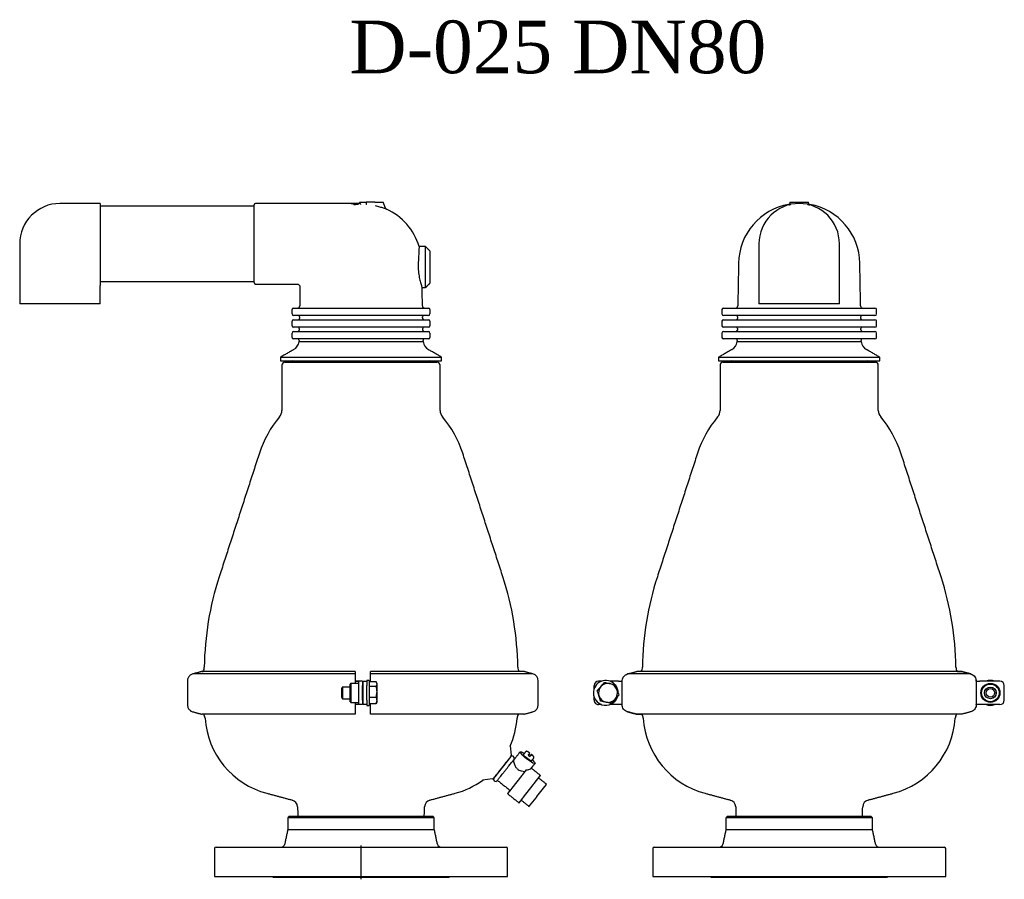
# Model space of a CAD drawing. Extents: x -644 to 6742, y -4733 to 593.
# Tile 10 of 53: x 373 to 1045, y -2949 to -2362. Entities that reach past the tile are written whole.
import ezdxf

# ---------------------------------------------------------------- set-up
doc = ezdxf.new("R2010")
doc.units = 0
doc.header["$LTSCALE"] = 25
doc.linetypes.add('CENTERX2', pattern=[101.6, 63.5, -12.7, 12.7, -12.7])
doc.layers.get('0').update_dxf_attribs({"linetype": 'CONTINUOUS'})
doc.layers.add('GUF', color=7, linetype='CONTINUOUS')
doc.layers.add('SHEET-EN', color=7, linetype='CONTINUOUS')
doc.styles.add('ROMAND', font='georgia.TTF')

msp = doc.modelspace()

# ---------------------------------------------------------------- linework, layer by layer
at = {"color": 7, "linetype": 'CONTINUOUS'}
for p, q in [((428.16, -2487.91), (428.16, -2541.95)), ((533.16, -2515.41), (533.16, -2488.91)), ((605.09, -2486.91), (609.75, -2486.91)), ((615.6, -2486.91), (609.75, -2486.91)), ((615.6, -2486.91), (621.24, -2486.91)), ((622.91, -2491.14), (621.24, -2486.91)), ((898.14, -2488.51), (898, -2488.55)), ((898.21, -2488.55), (898.21, -2488.8)), ((898.85, -2486.91), (898.94, -2486.91)), ((898.94, -2486.91), (911.48, -2486.91)), ((911.48, -2486.91), (911.57, -2486.91)), ((912.21, -2488.8), (912.21, -2488.55)), ((912.49, -2488.56), (912.59, -2488.56)), ((533.16, -2541.91), (533.16, -2515.41)), ((650.16, -2531.31), (650.16, -2517.31)), ((653.16, -2520.31), (653.16, -2531.31)), ((650.16, -2545.31), (650.16, -2531.31)), ((653.16, -2531.31), (653.16, -2542.31)), ((428.16, -2556.41), (373.16, -2556.41)), ((559.16, -2563.31), (559.16, -2560.31)), ((560.16, -2559.31), (564.66, -2559.31)), ((564.66, -2559.31), (601.66, -2559.31)), ((601.66, -2559.31), (610.66, -2559.31)), ((610.66, -2559.31), (647.66, -2559.31)), ((647.66, -2559.31), (652.16, -2559.31)), ((653.16, -2560.31), (653.16, -2563.31)), ((853.49, -2559.31), (854.69, -2559.31)), ((854.69, -2559.31), (876.05, -2559.31)), ((876.05, -2559.31), (883.85, -2559.31)), ((932.71, -2556.41), (877.71, -2556.41)), ((883.85, -2559.31), (926.57, -2559.31)), ((926.57, -2559.31), (934.37, -2559.31)), ((934.37, -2559.31), (955.73, -2559.31)), ((955.73, -2559.31), (956.93, -2559.31)), ((564.66, -2564.31), (560.16, -2564.31)), ((601.66, -2564.31), (564.66, -2564.31)), ((610.66, -2564.31), (601.66, -2564.31)), ((647.66, -2564.31), (610.66, -2564.31)), ((652.16, -2564.31), (647.66, -2564.31)), ((854.69, -2564.31), (853.49, -2564.31)), ((876.05, -2564.31), (854.69, -2564.31)), ((883.85, -2564.31), (876.05, -2564.31)), ((926.57, -2564.31), (883.85, -2564.31)), ((934.37, -2564.31), (926.57, -2564.31)), ((955.73, -2564.31), (934.37, -2564.31)), ((956.93, -2564.31), (955.73, -2564.31)), ((559.16, -2571.31), (559.16, -2568.31)), ((560.16, -2567.31), (564.66, -2567.31)), ((564.66, -2572.31), (560.16, -2572.31)), ((564.66, -2567.31), (601.66, -2567.31)), ((601.66, -2572.31), (564.66, -2572.31)), ((601.66, -2567.31), (610.66, -2567.31)), ((610.66, -2572.31), (601.66, -2572.31)), ((610.66, -2567.31), (647.66, -2567.31)), ((647.66, -2572.31), (610.66, -2572.31)), ((647.66, -2567.31), (652.16, -2567.31)), ((652.16, -2572.31), (647.66, -2572.31)), ((653.16, -2568.31), (653.16, -2571.31)), ((853.49, -2567.31), (854.69, -2567.31)), ((854.69, -2572.31), (853.49, -2572.31)), ((854.69, -2567.31), (876.05, -2567.31)), ((876.05, -2572.31), (854.69, -2572.31)), ((876.05, -2567.31), (883.85, -2567.31)), ((883.85, -2572.31), (876.05, -2572.31)), ((883.85, -2567.31), (926.57, -2567.31)), ((926.57, -2572.31), (883.85, -2572.31)), ((926.57, -2567.31), (934.37, -2567.31)), ((934.37, -2572.31), (926.57, -2572.31)), ((934.37, -2567.31), (955.73, -2567.31)), ((955.73, -2572.31), (934.37, -2572.31)), ((955.73, -2567.31), (956.93, -2567.31)), ((956.93, -2572.31), (955.73, -2572.31)), ((559.16, -2579.31), (559.16, -2576.31)), ((560.16, -2575.31), (564.66, -2575.31)), ((564.66, -2580.31), (560.16, -2580.31)), ((564.66, -2575.31), (601.66, -2575.31)), ((601.66, -2580.31), (564.66, -2580.31)), ((601.66, -2575.31), (610.66, -2575.31)), ((610.66, -2580.31), (601.66, -2580.31)), ((610.66, -2575.31), (647.66, -2575.31)), ((647.66, -2580.31), (610.66, -2580.31)), ((647.66, -2575.31), (652.16, -2575.31)), ((652.16, -2580.31), (647.66, -2580.31)), ((653.16, -2576.31), (653.16, -2579.31)), ((853.49, -2575.31), (854.69, -2575.31)), ((854.69, -2580.31), (853.49, -2580.31)), ((854.69, -2575.31), (876.05, -2575.31)), ((876.05, -2580.31), (854.69, -2580.31)), ((876.05, -2575.31), (883.85, -2575.31)), ((883.85, -2580.31), (876.05, -2580.31)), ((883.85, -2575.31), (926.57, -2575.31)), ((926.57, -2580.31), (883.85, -2580.31)), ((926.57, -2575.31), (934.37, -2575.31)), ((934.37, -2580.31), (926.57, -2580.31)), ((934.37, -2575.31), (955.73, -2575.31)), ((955.73, -2580.31), (934.37, -2580.31)), ((955.73, -2575.31), (956.93, -2575.31)), ((956.93, -2580.31), (955.73, -2580.31)), ((563.83, -2582.16), (648.49, -2582.16)), ((862.88, -2582.16), (947.54, -2582.16)), ((551.16, -2592.81), (661.16, -2592.81)), ((850.21, -2592.81), (960.21, -2592.81)), ((551.16, -2595.31), (661.16, -2595.31)), ((554.16, -2596.31), (658.16, -2596.31)), ((850.21, -2595.31), (960.21, -2595.31)), ((853.21, -2596.31), (957.21, -2596.31)), ((717.22, -2807.34), (612.66, -2807.34)), ((723.45, -2809.03), (612.66, -2809.03)), ((1013.01, -2807.34), (1016.07, -2807.34)), ((599.16, -2815.46), (599.16, -2828.46)), ((602.16, -2813.87), (602.16, -2815.46)), ((604.66, -2816.97), (604.66, -2813.97)), ((604.66, -2813.97), (604.66, -2813.97)), ((607.16, -2813.97), (607.16, -2816.97)), ((607.16, -2813.97), (607.16, -2813.97)), ((607.66, -2813.96), (610.16, -2813.96)), ((607.66, -2816.96), (607.66, -2813.96)), ((610.16, -2813.46), (610.16, -2813.96)), ((610.16, -2813.96), (610.16, -2816.96)), ((611.76, -2813.46), (611.76, -2825.08)), ((611.76, -2813.96), (612.66, -2813.96)), ((616.48, -2814.49), (611.76, -2814.49)), ((612.66, -2814.49), (612.66, -2813.86)), ((617.06, -2816.07), (617.06, -2815.46)), ((770.34, -2813.96), (768.21, -2813.96)), ((781.91, -2813.96), (776.08, -2813.96)), ((784.38, -2830.05), (784.39, -2813.86)), ((784.39, -2813.86), (784.39, -2813.96)), ((1026.04, -2813.87), (1026.04, -2830.06)), ((1026.04, -2813.96), (1028.51, -2813.96)), ((1042.21, -2813.96), (1028.51, -2813.96)), ((1042.21, -2813.97), (1028.51, -2813.97)), ((592.76, -2819.05), (592.76, -2819.32)), ((592.76, -2819.32), (592.76, -2824.88)), ((593.39, -2817.96), (593.39, -2818.34)), ((593.39, -2818.34), (593.39, -2825.96)), ((598.66, -2827.96), (598.66, -2815.96)), ((604.66, -2826.97), (604.66, -2816.97)), ((607.16, -2826.97), (607.16, -2816.97)), ((607.66, -2826.96), (607.66, -2816.96)), ((610.16, -2826.96), (610.16, -2816.96)), ((616.48, -2817.66), (611.76, -2817.66)), ((617.06, -2821.39), (617.06, -2816.07)), ((617.06, -2827.29), (617.06, -2821.39)), ((765.21, -2819.09), (765.21, -2816.96)), ((765.21, -2819.09), (765.21, -2816.96)), ((1045.21, -2826.97), (1045.21, -2816.97)), ((1045.21, -2826.96), (1045.21, -2821.96)), ((602.16, -2828.46), (602.16, -2830.06)), ((604.66, -2829.97), (604.66, -2826.97)), ((607.16, -2826.97), (607.16, -2829.97)), ((607.66, -2829.96), (607.66, -2826.96)), ((610.16, -2826.96), (610.16, -2829.96)), ((611.76, -2825.08), (611.76, -2830.46)), ((616.48, -2825.13), (611.76, -2825.13)), ((617.06, -2828.46), (617.06, -2827.29)), ((765.21, -2826.96), (765.21, -2824.83)), ((607.16, -2829.97), (604.66, -2829.97)), ((610.16, -2829.96), (607.66, -2829.96)), ((610.16, -2829.96), (610.16, -2830.46)), ((616.48, -2829.44), (611.76, -2829.44)), ((612.66, -2829.96), (611.76, -2829.96)), ((612.66, -2830.06), (612.66, -2829.44)), ((770.35, -2829.96), (768.21, -2829.96)), ((770.34, -2829.96), (768.21, -2829.96)), ((781.91, -2829.96), (776.07, -2829.96)), ((781.91, -2829.96), (776.08, -2829.96)), ((784.38, -2829.96), (781.91, -2829.96)), ((1026.04, -2830.06), (1026.04, -2829.97)), ((1042.21, -2829.97), (1028.51, -2829.97)), ((717.2, -2836.54), (612.66, -2836.54)), ((794.36, -2836.54), (797.82, -2836.54)), ((707.84, -2858.05), (708.6, -2864.54)), ((708.39, -2865.27), (696.51, -2880.32)), ((720.11, -2864.56), (720.41, -2864.17)), ((720.77, -2863.73), (721.31, -2863.03)), ((721.59, -2865.1), (721.28, -2865.49)), ((722.49, -2863.96), (721.94, -2864.65)), ((718.91, -2874.54), (716.4, -2877.72)), ((695.84, -2880.69), (689.07, -2881.49)), ((715.83, -2878.45), (709.11, -2886.96)), ((724.25, -2883.92), (728.5, -2878.53)), ((708.62, -2887.57), (706.15, -2890.7)), ((716.95, -2893.16), (723.67, -2884.65)), ((726.21, -2892.73), (731.55, -2885.97)), ((731.94, -2885.48), (732.8, -2884.38)), ((714, -2896.9), (716.47, -2893.77)), ((721.13, -2899.16), (725.6, -2893.5)), ((656.16, -2907.21), (556.16, -2907.21)), ((557.16, -2906.21), (655.16, -2906.21)), ((856.71, -2907.21), (855.21, -2907.21)), ((856.21, -2906.21), (857.68, -2906.21)), ((955.21, -2907.21), (856.71, -2907.21)), ((857.68, -2906.21), (954.21, -2906.21)), ((556.16, -2915.21), (618.33, -2915.21)), ((618.33, -2915.21), (656.16, -2915.21)), ((855.21, -2915.21), (955.21, -2915.21)), ((507.16, -2927.21), (705.16, -2927.21)), ((806.21, -2927.21), (809.18, -2927.21)), ((809.18, -2927.21), (1004.21, -2927.21)), ((506.16, -2947.21), (630.49, -2947.21)), ((546.16, -2947.71), (666.16, -2947.71)), ((630.49, -2947.21), (706.16, -2947.21)), ((805.21, -2947.21), (1005.21, -2947.21)), ((845.21, -2947.71), (965.21, -2947.71))]:
    msp.add_line(p, q, dxfattribs=at)
at = {"color": 7, "linetype": 'CONTINUOUS', "flags": 128}
for points in [[(605.09, -2486.91), (605.22, -2487.14), (605.35, -2487.36), (605.48, -2487.59)], [(912.42, -2488.55), (912.25, -2488.5), (912.25, -2488.5)], [(602.16, -2809.03), (595.72, -2809.03), (589.32, -2809.03), (582.98, -2809.03), (576.72, -2809.03), (570.55, -2809.03), (564.5, -2809.03), (558.58, -2809.03), (552.82, -2809.03), (547.22, -2809.03), (541.81, -2809.03), (536.61, -2809.03), (531.62, -2809.03), (526.87, -2809.03), (522.36, -2809.03), (518.12, -2809.03), (514.15, -2809.03), (510.47, -2809.03), (507.08, -2809.03), (504.01, -2809.03), (501.25, -2809.03), (498.82, -2809.03), (496.72, -2809.03), (494.97, -2809.03), (493.55, -2809.03), (492.49, -2809.03), (491.78, -2809.03), (491.42, -2809.03), (491.38, -2809.03)], [(602.16, -2807.35), (595.85, -2807.35), (589.58, -2807.35), (583.37, -2807.35), (577.24, -2807.35), (571.22, -2807.35), (565.32, -2807.35), (559.56, -2807.35), (553.96, -2807.35), (548.53, -2807.35), (543.31, -2807.35), (538.29, -2807.34), (533.51, -2807.34), (528.97, -2807.34), (524.68, -2807.34), (520.68, -2807.34), (516.95, -2807.34), (513.53, -2807.34), (510.42, -2807.34), (507.63, -2807.34), (505.16, -2807.34), (503.03, -2807.34), (501.25, -2807.34), (499.82, -2807.34), (498.74, -2807.34), (498.02, -2807.34), (497.65, -2807.34), (497.65, -2807.34), (498.02, -2807.34), (498.36, -2807.34)], [(1022.31, -2809.03), (1021.78, -2809.03), (1020.89, -2809.03), (1019.65, -2809.03), (1018.06, -2809.03), (1016.13, -2809.03), (1013.86, -2809.03), (1011.27, -2809.03), (1008.35, -2809.03), (1005.11, -2809.03), (1001.58, -2809.03), (997.75, -2809.03), (993.64, -2809.03), (989.26, -2809.03), (984.63, -2809.03), (979.76, -2809.03), (974.66, -2809.03), (969.35, -2809.03), (963.84, -2809.03), (958.16, -2809.03), (952.31, -2809.03), (946.33, -2809.03), (940.21, -2809.03), (934, -2809.03), (927.69, -2809.03), (921.32, -2809.03), (914.89, -2809.03), (908.44, -2809.03), (901.98, -2809.03), (895.53, -2809.03), (889.1, -2809.03), (882.73, -2809.03), (876.43, -2809.03), (870.21, -2809.03), (864.09, -2809.03), (858.11, -2809.03), (852.26, -2809.03), (846.58, -2809.03), (841.07, -2809.03), (835.76, -2809.03), (830.66, -2809.03), (825.79, -2809.03), (821.16, -2809.03), (816.78, -2809.03), (812.67, -2809.03), (808.84, -2809.03), (805.31, -2809.03), (802.08, -2809.03), (799.16, -2809.03), (796.56, -2809.03), (794.29, -2809.03), (792.36, -2809.03), (790.77, -2809.03), (789.53, -2809.03), (788.64, -2809.03), (788.11, -2809.03)], [(1016.07, -2807.35), (1015.52, -2807.35), (1014.61, -2807.35), (1013.35, -2807.35), (1011.73, -2807.35), (1009.76, -2807.35), (1007.46, -2807.35), (1004.82, -2807.35), (1001.86, -2807.35), (998.58, -2807.35), (995, -2807.35), (991.12, -2807.34), (986.97, -2807.34), (982.55, -2807.34), (977.88, -2807.34), (972.97, -2807.34), (967.84, -2807.34), (962.51, -2807.34), (956.99, -2807.34), (951.3, -2807.34), (945.47, -2807.34), (939.5, -2807.34), (933.42, -2807.34), (927.24, -2807.34), (921, -2807.34), (914.7, -2807.34), (908.38, -2807.34), (902.04, -2807.34), (895.72, -2807.34), (889.42, -2807.34), (883.18, -2807.34), (877, -2807.34), (870.92, -2807.34), (864.96, -2807.34), (859.12, -2807.34), (853.43, -2807.34), (847.91, -2807.34), (842.58, -2807.34), (837.45, -2807.34), (832.54, -2807.34), (827.87, -2807.34), (823.45, -2807.34), (819.3, -2807.34), (815.42, -2807.34), (811.84, -2807.34), (808.57, -2807.34), (805.6, -2807.34), (802.96, -2807.34), (800.66, -2807.34), (798.69, -2807.34), (797.08, -2807.34), (795.81, -2807.34), (794.9, -2807.34), (794.35, -2807.34)], [(602.16, -2813.97), (602.65, -2813.97), (603.12, -2813.97), (603.55, -2813.97), (603.93, -2813.97), (604.24, -2813.97), (604.47, -2813.97), (604.61, -2813.97), (604.66, -2813.97)], [(607.16, -2813.97), (607.07, -2813.97), (606.78, -2813.97), (606.32, -2813.97), (605.7, -2813.97), (604.94, -2813.97), (604.08, -2813.97), (603.14, -2813.97), (602.16, -2813.97)], [(781.91, -2813.96), (782.4, -2813.96), (782.87, -2813.96), (783.3, -2813.96), (783.68, -2813.96), (783.99, -2813.96), (784.22, -2813.96), (784.36, -2813.96), (784.39, -2813.96)], [(1026.04, -2813.97), (1026.06, -2813.97), (1026.2, -2813.97), (1026.43, -2813.97), (1026.74, -2813.97), (1027.12, -2813.97), (1027.55, -2813.97), (1028.02, -2813.97), (1028.51, -2813.97)], [(604.66, -2829.97), (604.61, -2829.97), (604.47, -2829.97), (604.24, -2829.97), (603.93, -2829.97), (603.55, -2829.97), (603.12, -2829.97), (602.65, -2829.97), (602.16, -2829.97)], [(784.38, -2829.96), (784.36, -2829.96), (784.22, -2829.96), (783.99, -2829.96), (783.68, -2829.96), (783.3, -2829.96), (782.87, -2829.96), (782.4, -2829.96), (781.91, -2829.96)], [(1028.51, -2829.97), (1028.02, -2829.97), (1027.55, -2829.97), (1027.12, -2829.97), (1026.74, -2829.97), (1026.43, -2829.97), (1026.2, -2829.97), (1026.06, -2829.97), (1026.04, -2829.97)], [(602.16, -2836.55), (595.85, -2836.55), (589.58, -2836.55), (583.37, -2836.55), (577.25, -2836.55), (571.22, -2836.55), (565.32, -2836.55), (559.56, -2836.55), (553.96, -2836.55), (548.54, -2836.55), (543.31, -2836.55), (538.3, -2836.54), (533.52, -2836.54), (528.97, -2836.54), (524.69, -2836.54), (520.69, -2836.54), (516.97, -2836.54), (513.54, -2836.54), (510.43, -2836.54), (507.64, -2836.54), (505.17, -2836.54), (503.05, -2836.54), (501.26, -2836.54), (499.83, -2836.54), (498.75, -2836.54), (498.03, -2836.54), (497.67, -2836.54), (497.62, -2836.54)], [(1016.06, -2836.55), (1015.51, -2836.55), (1014.6, -2836.55), (1013.33, -2836.55), (1011.71, -2836.55), (1009.75, -2836.55), (1007.44, -2836.55), (1004.8, -2836.55), (1001.84, -2836.55), (998.57, -2836.55), (994.98, -2836.55), (991.11, -2836.54), (986.96, -2836.54), (982.54, -2836.54), (977.87, -2836.54), (972.96, -2836.54), (967.83, -2836.54), (962.5, -2836.54), (956.98, -2836.54), (951.3, -2836.54), (945.46, -2836.54), (939.49, -2836.54), (933.41, -2836.54), (927.24, -2836.54), (921, -2836.54), (914.7, -2836.54), (908.38, -2836.54), (902.04, -2836.54), (895.72, -2836.54), (889.42, -2836.54), (883.18, -2836.54), (877.01, -2836.54), (870.93, -2836.54), (864.96, -2836.54), (859.12, -2836.54), (853.44, -2836.54), (847.92, -2836.54), (842.59, -2836.54), (837.46, -2836.54), (832.55, -2836.54), (827.88, -2836.54), (823.46, -2836.54), (819.31, -2836.54), (815.44, -2836.54), (811.85, -2836.54), (808.58, -2836.54), (805.62, -2836.54), (802.98, -2836.54), (800.67, -2836.54), (798.71, -2836.54), (797.09, -2836.54), (795.82, -2836.54), (794.91, -2836.54), (794.36, -2836.54)], [(719.18, -2866.94), (718.02, -2865.99), (716.96, -2865.05), (716.04, -2864.17), (715.33, -2863.4), (714.86, -2862.78), (714.66, -2862.34), (714.73, -2862.1), (715.08, -2862.09), (715.68, -2862.3), (716.5, -2862.71), (717.5, -2863.31), (717.56, -2863.35)], [(722.54, -2868.34), (722.5, -2868.37), (722.17, -2868.33), (721.59, -2868.05), (720.81, -2867.57), (719.92, -2866.94), (719.01, -2866.23), (718.19, -2865.51), (717.55, -2864.86), (717.14, -2864.35), (717.03, -2864.04), (717.04, -2864)], [(723.05, -2867.69), (723.1, -2867.74), (723.92, -2868.57), (724.51, -2869.27), (724.85, -2869.81), (724.92, -2870.15), (724.71, -2870.27), (724.23, -2870.18), (723.52, -2869.86), (722.6, -2869.35), (721.53, -2868.67), (720.37, -2867.85), (719.18, -2866.94)], [(716.4, -2877.72), (716.35, -2877.79), (716.29, -2877.87), (716.22, -2877.95), (716.15, -2878.05), (716.07, -2878.15), (715.99, -2878.25), (715.91, -2878.35), (715.83, -2878.45)], [(728.5, -2878.53), (728.55, -2878.47), (728.59, -2878.43), (728.62, -2878.39), (728.63, -2878.37), (728.64, -2878.36), (728.64, -2878.36)], [(709.11, -2886.96), (709.03, -2887.06), (708.95, -2887.16), (708.88, -2887.25), (708.81, -2887.33), (708.75, -2887.41), (708.7, -2887.47), (708.66, -2887.53), (708.62, -2887.57)], [(723.67, -2884.65), (723.76, -2884.55), (723.84, -2884.44), (723.92, -2884.34), (723.99, -2884.25), (724.07, -2884.15), (724.13, -2884.07), (724.2, -2883.99), (724.25, -2883.92)], [(731.55, -2885.97), (731.62, -2885.88), (731.69, -2885.79), (731.75, -2885.72), (731.81, -2885.65), (731.85, -2885.59), (731.89, -2885.54), (731.92, -2885.5), (731.94, -2885.48)], [(732.8, -2884.38), (732.81, -2884.38), (732.81, -2884.37)], [(706.15, -2890.7), (706.13, -2890.73), (706.12, -2890.75), (706.11, -2890.75)], [(716.47, -2893.77), (716.5, -2893.73), (716.55, -2893.67), (716.6, -2893.61), (716.66, -2893.53), (716.73, -2893.45), (716.8, -2893.35), (716.87, -2893.26), (716.95, -2893.16)], [(725.6, -2893.5), (725.67, -2893.42), (725.74, -2893.33), (725.82, -2893.23), (725.89, -2893.13), (725.98, -2893.03), (726.06, -2892.93), (726.14, -2892.83), (726.21, -2892.73)], [(713.96, -2896.95), (713.96, -2896.94), (713.98, -2896.93), (714, -2896.9)], [(720.9, -2899.45), (720.9, -2899.45), (720.92, -2899.43), (720.94, -2899.4), (720.98, -2899.36), (721.02, -2899.3), (721.07, -2899.24), (721.13, -2899.16)]]:
    msp.add_lwpolyline(points, dxfattribs=at)
at = {"color": 7, "linetype": 'CONTINUOUS'}
for radius in [6.5, 6, 4, 2.92]:
    msp.add_circle((1035.71, -2821.96), radius, dxfattribs=at)
for centre, radius, start, end in [((400.66, -2515.41), 27.5, 90, 180), ((534.16, -2488.91), 1, 90, 180), ((606.16, -2529.31), 40.8, 92.40234, 96.81537), ((623.84, -2490.77), 1, 201.54098, 245.35857), ((606.16, -2529.31), 41.4, 16.81806, 65.35603), ((905.21, -2529.31), 41.4, 100.02373, 179), ((905.21, -2515.41), 27.5, 0, 180), ((905.21, -2529.31), 41.4, 1, 79.97627), ((534.16, -2541.91), 1, 180, 270), ((560.16, -2560.31), 1, 90, 180), ((562.76, -2557.81), 1.5, 270, 359), ((649.57, -2557.81), 1.5, 181, 270), ((652.16, -2560.31), 1, 0, 90), ((853.49, -2560.31), 1, 90, 180), ((861.81, -2557.81), 1.5, 270, 359), ((948.61, -2557.81), 1.5, 181, 270), ((956.93, -2560.31), 1, 0, 90), ((560.16, -2563.31), 1, 180, 270), ((563.11, -2566.31), 1, 270, 359), ((563.13, -2565.31), 1, 359, 90), ((649.2, -2565.31), 1, 90, 181), ((649.21, -2566.31), 1, 181, 270), ((652.16, -2563.31), 1, 270, 0), ((853.49, -2563.31), 1, 180, 270), ((862.16, -2566.31), 1, 270, 359), ((862.18, -2565.31), 1, 359, 90), ((948.25, -2565.31), 1, 90, 181), ((948.26, -2566.31), 1, 181, 270), ((956.93, -2563.31), 1, 270, 0), ((560.16, -2568.31), 1, 90, 180), ((560.16, -2571.31), 1, 180, 270), ((562.99, -2573.31), 1, 359, 90), ((649.34, -2573.31), 1, 90, 181), ((652.16, -2568.31), 1, 0, 90), ((652.16, -2571.31), 1, 270, 0), ((853.49, -2568.31), 1, 90, 180), ((853.49, -2571.31), 1, 180, 270), ((862.04, -2573.31), 1, 359, 90), ((948.38, -2573.31), 1, 90, 181), ((956.93, -2568.31), 1, 0, 90), ((956.93, -2571.31), 1, 270, 0), ((560.16, -2576.31), 1, 90, 180), ((560.16, -2579.31), 1, 180, 270), ((562.85, -2581.31), 1, 359, 90), ((562.97, -2574.31), 1, 270, 359), ((649.35, -2574.31), 1, 181, 270), ((649.48, -2581.31), 1, 90, 181), ((652.16, -2576.31), 1, 0, 90), ((652.16, -2579.31), 1, 270, 0), ((853.49, -2576.31), 1, 90, 180), ((853.49, -2579.31), 1, 180, 270), ((861.9, -2581.31), 1, 359, 90), ((862.02, -2574.31), 1, 270, 359), ((948.4, -2574.31), 1, 181, 270), ((948.52, -2581.31), 1, 90, 181), ((956.93, -2576.31), 1, 0, 90), ((956.93, -2579.31), 1, 270, 0), ((556.41, -2581.13), 7.5, 300, 352.04801), ((655.92, -2581.13), 7.5, 187.95199, 240), ((855.45, -2581.13), 7.5, 300, 352.04801), ((954.97, -2581.13), 7.5, 187.95199, 240), ((554.16, -2598.31), 2, 90, 180), ((559.66, -2596.81), 1.5, 35.25292, 90), ((559.66, -2596.81), 1.5, 19.47122, 35.25292), ((652.66, -2596.81), 1.5, 90, 161.61081), ((658.16, -2598.31), 2, 0, 90), ((853.21, -2598.31), 2, 90, 180), ((858.71, -2596.81), 1.5, 18.38919, 90), ((951.71, -2596.81), 1.5, 90, 161.61081), ((957.21, -2598.31), 2, 0, 90), ((606.21, -2680.81), 73, 139.74003, 162.04761), ((545.16, -2629.11), 7, 319.74003, 0), ((667.16, -2629.11), 7, 180, 220.25997), ((606.11, -2680.81), 73, 17.95239, 40.25997), ((905.26, -2680.81), 73, 139.74003, 162.04761), ((844.21, -2629.11), 7, 319.74003, 0), ((966.21, -2629.11), 7, 180, 220.25997), ((905.16, -2680.81), 73, 17.95239, 40.25997), ((706.16, -2806.83), 207, 161.95595, 179.32609), ((506.16, -2806.83), 207, 0.67391, 18.04405), ((1005.21, -2806.83), 207, 161.95595, 179.32609), ((805.21, -2806.83), 207, 0.67391, 18.04405), ((493.18, -2804.33), 6, 329.81747, 359.32609), ((719.15, -2804.33), 6, 180.67391, 210.18555), ((722.16, -2813.86), 5, 0, 75.1122), ((792.23, -2804.33), 6, 329.83914, 359.32609), ((1018.2, -2804.33), 6, 180.67391, 210.21011), ((773.21, -2821.96), 8.5, 42.75421, 251.41939), ((768.21, -2816.96), 3, 89.99882, 179.99882), ((774.71, -2821.96), 6.5, 77.96923, 137.96923), ((774.71, -2821.96), 6.5, 17.96923, 77.96923), ((1035.71, -2821.96), 8.5, 70.19478, 109.80285), ((1042.21, -2816.96), 3, 0, 90), ((1042.21, -2816.97), 3, 359.99882, 89.99882), ((774.71, -2821.96), 6.5, 137.96923, 197.96923), ((774.71, -2821.96), 6.5, 317.96923, 17.96923), ((773.21, -2821.96), 8.5, 359.4186, 36.40618), ((768.21, -2826.96), 3, 179.99882, 269.99882), ((768.21, -2826.96), 3, 182.05668, 270), ((774.71, -2821.96), 6.5, 197.96923, 257.96923), ((773.21, -2821.96), 8.5, 251.41939, 344.06248), ((774.71, -2821.96), 6.5, 257.96923, 317.96923), ((1042.21, -2826.97), 3, 269.99882, 359.99882), ((722.16, -2830.06), 5, 284.83789, 0), ((1035.71, -2821.96), 8.5, 250.30315, 289.69448), ((493.7, -2839.74), 6, 3.93774, 32.20042), ((556.55, -2835.41), 57, 183.93774, 255.16489), ((655.78, -2835.41), 57, 336.37847, 356.06226), ((718.63, -2839.74), 6, 147.80338, 176.06226), ((792.74, -2839.74), 6, 3.93774, 32.22176), ((855.59, -2835.41), 57, 183.93774, 255.16489), ((954.83, -2835.41), 57, 284.83511, 356.06226), ((1017.68, -2839.74), 6, 147.82836, 176.06226), ((708.92, -2858.65), 1, 156.24709, 186.68502), ((709.15, -2865.93), 1, 51.7, 141.7), ((707.61, -2864.65), 1, 321.7, 6.7), ((709.93, -2866.55), 1, 321.7, 51.7), ((734.82, -2847.14), 22.8, 229.81478, 233.58509), ((707.22, -2882.09), 22.79, 49.81454, 53.58569), ((655.78, -2835.41), 57, 284.83511, 305.87195), ((689.76, -2882.41), 1, 96.69924, 125.874), ((695.73, -2879.7), 1, 276.7, 321.7), ((697.37, -2880.84), 1, 141.7, 231.7), ((698.16, -2881.46), 1, 231.7, 321.7), ((557.86, -2899.91), 4.96, 1.8, 75), ((654.47, -2899.91), 4.96, 105, 178.2), ((856.91, -2899.91), 4.96, 1.8, 75), ((953.51, -2899.91), 4.96, 105, 178.2), ((507.16, -2928.21), 1, 90, 180), ((551.59, -2924.71), 2.5, 270, 348), ((660.74, -2924.71), 2.5, 192, 270), ((705.16, -2928.21), 1, 0, 90), ((806.21, -2928.21), 1, 90, 180), ((850.64, -2924.71), 2.5, 270, 348), ((959.79, -2924.71), 2.5, 192, 270), ((1004.21, -2928.21), 1, 0, 90), ((546.16, -2946.71), 1, 210, 270), ((666.16, -2946.71), 1, 270, 330), ((845.21, -2946.71), 1, 210, 270), ((965.21, -2946.71), 1, 270, 330)]:
    msp.add_arc(centre, radius, start, end, dxfattribs=at)
for centre, major_axis, ratio, start_param, end_param in [((905.21, -2489.37), (0, 11.15), 0.576541, 1.348628, 1.410576), ((905.21, -2489.37), (0, 11.15), 0.576541, 4.872609, 4.934557), ((717.41, -2869.19), (5.01, -3.96), 0.722333, 5.494787, 6.184089)]:
    msp.add_ellipse(centre, major_axis=major_axis, ratio=ratio, start_param=start_param, end_param=end_param, dxfattribs=at)
for points in [[(428.16, -2487.91), (400.66, -2487.91)], [(533.16, -2489.76), (428.16, -2489.76)], [(598.87, -2487.91), (534.16, -2487.91)], [(605.65, -2487.89), (599.02, -2487.89)], [(602.11, -2488.55), (601.32, -2488.8)], [(609.79, -2487.53), (609.75, -2486.91)], [(609.79, -2487.59), (609.79, -2487.53)], [(898.21, -2488.8), (899.25, -2488.55)], [(898.85, -2486.91), (898.83, -2487.59)], [(899.42, -2488.53), (899.28, -2488.55)], [(911.14, -2488.55), (911, -2488.53)], [(911.17, -2488.55), (912.21, -2488.8)], [(911.59, -2487.59), (911.57, -2486.91)], [(373.16, -2515.41), (373.16, -2556.41)], [(650.16, -2517.31), (645.78, -2517.31)], [(653.16, -2520.31), (650.16, -2517.31)], [(877.71, -2515.41), (877.71, -2556.41)], [(932.71, -2556.41), (932.71, -2515.41)], [(863.82, -2528.59), (863.31, -2557.84)], [(947.11, -2557.84), (946.6, -2528.59)], [(428.16, -2541.06), (533.16, -2541.06)], [(428.16, -2556.41), (428.16, -2543.91)], [(534.16, -2542.91), (562.53, -2542.91)], [(564.48, -2544.89), (564.26, -2557.84)], [(647.84, -2545.31), (650.16, -2545.31)], [(648.07, -2557.84), (647.85, -2545.28)], [(650.16, -2545.31), (653.16, -2542.31)], [(852.49, -2560.31), (852.49, -2563.31)], [(957.93, -2563.31), (957.93, -2560.31)], [(564.13, -2565.33), (564.11, -2566.33)], [(648.22, -2566.33), (648.2, -2565.33)], [(863.18, -2565.33), (863.16, -2566.33)], [(947.26, -2566.33), (947.25, -2565.33)], [(563.99, -2573.33), (563.97, -2574.33)], [(648.35, -2574.33), (648.34, -2573.33)], [(852.49, -2568.31), (852.49, -2571.31)], [(863.04, -2573.33), (863.02, -2574.33)], [(947.4, -2574.33), (947.38, -2573.33)], [(957.93, -2571.31), (957.93, -2568.31)], [(852.49, -2576.31), (852.49, -2579.31)], [(957.93, -2579.31), (957.93, -2576.31)], [(563.85, -2581.33), (563.83, -2582.16)], [(648.49, -2582.16), (648.48, -2581.33)], [(862.9, -2581.33), (862.88, -2582.16)], [(947.54, -2582.16), (947.52, -2581.33)], [(560.16, -2587.62), (551.16, -2592.81)], [(551.16, -2592.81), (551.16, -2595.31)], [(661.16, -2592.81), (652.17, -2587.62)], [(661.16, -2595.31), (661.16, -2592.81)], [(859.2, -2587.62), (850.21, -2592.81)], [(850.21, -2592.81), (850.21, -2595.31)], [(960.21, -2592.81), (951.22, -2587.62)], [(960.21, -2595.31), (960.21, -2592.81)], [(552.16, -2598.31), (552.16, -2629.11)], [(660.16, -2629.11), (660.16, -2598.31)], [(851.21, -2598.31), (851.21, -2629.11)], [(959.21, -2629.11), (959.21, -2598.31)], [(536.77, -2658.31), (509.34, -2742.71)], [(702.98, -2742.71), (675.56, -2658.31)], [(835.81, -2658.31), (808.39, -2742.71)], [(1002.03, -2742.71), (974.61, -2658.31)], [(497.61, -2807.34), (491.38, -2809.03)], [(602.16, -2807.35), (602.16, -2809.03)], [(612.66, -2809.03), (612.66, -2807.34)], [(723.45, -2809.03), (717.22, -2807.34)], [(788.11, -2809.03), (794.35, -2807.34)], [(1022.31, -2809.03), (1016.07, -2807.34)], [(1016.07, -2807.35), (1022.31, -2809.03)], [(487.66, -2813.86), (487.66, -2830.06)], [(599.16, -2815.46), (598.66, -2815.96)], [(604.66, -2815.46), (599.16, -2815.46)], [(607.66, -2815.46), (607.16, -2815.46)], [(611.76, -2813.46), (610.16, -2813.46)], [(617.06, -2815.46), (616.68, -2814.79)], [(727.16, -2830.06), (727.16, -2813.86)], [(593.39, -2817.96), (592.76, -2819.05)], [(598.66, -2817.96), (593.39, -2817.96)], [(616.48, -2825.13), (617.06, -2821.39)], [(767.37, -2820.4), (769.88, -2817.61)], [(779.74, -2816.39), (780.89, -2819.96)], [(592.76, -2824.88), (593.39, -2825.96)], [(593.39, -2825.96), (598.66, -2825.96)], [(598.66, -2827.96), (599.16, -2828.46)], [(599.16, -2828.46), (604.66, -2828.46)], [(607.16, -2828.46), (607.66, -2828.46)], [(616.48, -2829.44), (617.06, -2827.29)], [(616.63, -2829.11), (616.48, -2829.44)], [(616.68, -2829.13), (617.06, -2828.46)], [(769.69, -2827.54), (768.53, -2823.97)], [(782.05, -2823.53), (779.54, -2826.31)], [(491.38, -2834.89), (497.62, -2836.54)], [(602.16, -2834.89), (602.16, -2836.55)], [(610.16, -2830.46), (611.76, -2830.46)], [(612.66, -2836.54), (612.66, -2834.89)], [(717.2, -2836.54), (723.44, -2834.89)], [(788.11, -2834.89), (794.36, -2836.54)], [(794.36, -2836.54), (788.11, -2834.89)], [(1022.31, -2834.89), (1016.06, -2836.55)], [(714.69, -2862.15), (710.48, -2867.82)], [(718.57, -2862.06), (717.04, -2864)], [(710.55, -2865.77), (709.77, -2865.15)], [(710.57, -2867.69), (710.41, -2867.56)], [(722.54, -2868.34), (724.07, -2866.4)], [(722.25, -2873.35), (724.89, -2870.2)], [(728.64, -2878.36), (722.27, -2873.33)], [(696.75, -2881.63), (697.54, -2882.25)], [(699.25, -2881.69), (707.88, -2888.51)], [(732.81, -2884.37), (727.32, -2880.04)], [(541.95, -2890.51), (559.14, -2895.12)], [(653.18, -2895.12), (670.37, -2890.51)], [(706.11, -2890.75), (713.96, -2896.95)], [(715.41, -2895.12), (720.9, -2899.45)], [(841, -2890.51), (858.19, -2895.12)], [(952.23, -2895.12), (969.42, -2890.51)], [(562.82, -2899.76), (563.02, -2906.21)], [(649.3, -2906.21), (649.51, -2899.76)], [(861.87, -2899.76), (862.07, -2906.21)], [(948.35, -2906.21), (948.55, -2899.76)], [(557.16, -2906.21), (556.16, -2907.21)], [(556.16, -2907.21), (556.16, -2915.21)], [(656.16, -2907.21), (655.16, -2906.21)], [(656.16, -2915.21), (656.16, -2907.21)], [(856.21, -2906.21), (855.21, -2907.21)], [(855.21, -2907.21), (855.21, -2915.21)], [(955.21, -2907.21), (954.21, -2906.21)], [(955.21, -2915.21), (955.21, -2907.21)], [(556.16, -2915.21), (554.03, -2925.23)], [(658.29, -2925.23), (656.16, -2915.21)], [(855.21, -2915.21), (853.08, -2925.23)], [(957.34, -2925.23), (955.21, -2915.21)], [(506.16, -2928.21), (506.16, -2947.21)], [(706.16, -2947.21), (706.16, -2928.21)], [(805.21, -2928.21), (805.21, -2947.21)], [(1005.21, -2947.21), (1005.21, -2928.21)]]:
    msp.add_open_spline(points, degree=1, dxfattribs=at)
for points, knots in [([(599.02, -2487.89), (599.01, -2487.89), (598.96, -2487.91), (598.91, -2487.91), (598.87, -2487.91)], [0, 0, 0, 0, 0.168338, 1, 1, 1, 1]), ([(601.99, -2488.48), (601.73, -2488.44), (601.2, -2488.35), (600.52, -2488.23), (599.95, -2488.11), (599.5, -2488.01), (599.19, -2487.94), (599.02, -2487.9), (599.02, -2487.9), (599.02, -2487.9)], [0, 0, 0, 0, 0.150501, 0.30101, 0.451532, 0.602073, 0.752633, 0.903209, 1, 1, 1, 1]), ([(602.13, -2488.52), (602.12, -2488.51), (602.1, -2488.5), (602.05, -2488.49), (602, -2488.48), (601.99, -2488.48)], [0, 0, 0, 0, 0.342813, 0.801298, 1, 1, 1, 1]), ([(602.11, -2488.55), (602.12, -2488.54), (602.13, -2488.54), (602.14, -2488.53), (602.13, -2488.52), (602.13, -2488.52)], [0, 0, 0, 0, 0.313542, 0.720232, 1, 1, 1, 1]), ([(605.99, -2488.49), (605.96, -2488.43), (605.9, -2488.32), (605.74, -2488.05), (605.6, -2487.8), (605.5, -2487.64), (605.48, -2487.59)], [0, 0, 0, 0, 0.279146, 0.557095, 0.874717, 1, 1, 1, 1]), ([(609.99, -2488.55), (609.99, -2488.55), (609.96, -2488.52), (609.9, -2488.44), (609.83, -2488.21), (609.79, -2487.92), (609.79, -2487.7), (609.79, -2487.59)], [0, 0, 0, 0, 0.006119, 0.282369, 0.526193, 0.762971, 1, 1, 1, 1]), ([(623.42, -2491.68), (623.41, -2491.68), (623.36, -2491.66), (622.8, -2491.48), (621.39, -2491.04), (619.04, -2490.34), (617.03, -2489.83), (616.03, -2489.57)], [0, 0, 0, 0, 0.082705, 0.2405288, 0.4273608, 0.713269, 1, 1, 1, 1]), ([(898.87, -2487.59), (898.84, -2487.71), (898.79, -2487.97), (898.56, -2488.3), (898.32, -2488.43), (898.21, -2488.49)], [0, 0, 0, 0, 0.337355, 0.708946, 1, 1, 1, 1]), ([(899.37, -2488.52), (899.36, -2488.52), (899.34, -2488.53), (899.3, -2488.53), (899.27, -2488.54), (899.25, -2488.55), (899.25, -2488.55)], [0, 0, 0, 0, 0.179592, 0.565201, 0.954746, 1, 1, 1, 1]), ([(899.57, -2488.48), (899.55, -2488.48), (899.5, -2488.49), (899.43, -2488.51), (899.38, -2488.52), (899.37, -2488.52)], [0, 0, 0, 0, 0.429476, 0.861399, 1, 1, 1, 1]), ([(911.05, -2488.52), (911.02, -2488.51), (910.96, -2488.5), (910.89, -2488.49), (910.86, -2488.48), (910.85, -2488.48)], [0, 0, 0, 0, 0.342813, 0.801298, 1, 1, 1, 1]), ([(911.17, -2488.55), (911.16, -2488.54), (911.13, -2488.54), (911.09, -2488.53), (911.06, -2488.52), (911.05, -2488.52)], [0, 0, 0, 0, 0.313542, 0.720232, 1, 1, 1, 1]), ([(912.21, -2488.49), (912.11, -2488.43), (911.9, -2488.32), (911.69, -2488.05), (911.58, -2487.8), (911.56, -2487.64), (911.55, -2487.59)], [0, 0, 0, 0, 0.279146, 0.557095, 0.874717, 1, 1, 1, 1]), ([(645.78, -2517.34), (645.78, -2517.36), (645.78, -2517.39), (645.75, -2517.93), (645.71, -2518.83), (645.64, -2520.09), (645.56, -2521.68), (645.47, -2523.53), (645.36, -2525.62), (645.28, -2527.34), (645.22, -2528.35), (645.21, -2528.59)], [0, 0, 0, 0, 0.102414, 0.226655, 0.347386, 0.471613, 0.592429, 0.716741, 0.837701, 0.962162, 1, 1, 1, 1]), ([(645.21, -2528.59), (645.19, -2529.32), (645.13, -2530.8), (645.22, -2533.05), (645.42, -2535.26), (645.73, -2537.35), (646.11, -2539.31), (646.54, -2541.09), (646.97, -2542.64), (647.36, -2543.89), (647.66, -2544.77), (647.83, -2545.26), (647.83, -2545.27), (647.84, -2545.28)], [0, 0, 0, 0, 0.088863, 0.180349, 0.269209, 0.360546, 0.451484, 0.544802, 0.640484, 0.73894, 0.834285, 0.932694, 1, 1, 1, 1]), ([(428.16, -2541.95), (428.16, -2542.14), (428.16, -2542.58), (428.16, -2543.25), (428.16, -2543.69), (428.16, -2543.87), (428.16, -2543.91), (428.16, -2543.91)], [0, 0, 0, 0, 0.267206, 0.631, 0.918379, 0.99557, 1, 1, 1, 1]), ([(562.53, -2542.94), (562.61, -2542.94), (562.94, -2542.92), (563.48, -2543.14), (564.03, -2543.57), (564.35, -2544.13), (564.48, -2544.57), (564.47, -2544.82), (564.47, -2544.89)], [0, 0, 0, 0, 0.083332, 0.315028, 0.55085, 0.759713, 0.930365, 1, 1, 1, 1]), ([(560.89, -2595.95), (560.83, -2595.96), (560.39, -2596.08), (559.93, -2596.2), (559.53, -2596.31), (559.52, -2596.31)], [0, 0, 0, 0, 0.124773, 0.972784, 1, 1, 1, 1]), ([(877.14, -2596.31), (878.36, -2596.3), (881.53, -2596.25), (887.54, -2596.17), (894.9, -2596.07), (900.76, -2596), (904.22, -2595.96), (905.05, -2595.95), (905.21, -2595.95)], [0, 0, 0, 0, 0.15566, 0.403619, 0.658762, 0.918977, 0.983798, 1, 1, 1, 1]), ([(905.21, -2595.95), (905.21, -2595.96), (905.21, -2596.08), (905.21, -2596.2), (905.21, -2596.31), (905.21, -2596.31)], [0, 0, 0, 0, 0.124773, 0.972784, 1, 1, 1, 1]), ([(491.46, -2809.02), (491.41, -2809.03), (491.05, -2809.1), (490.41, -2809.38), (489.54, -2809.91), (488.77, -2810.66), (488.16, -2811.6), (487.74, -2812.68), (487.69, -2813.46), (487.66, -2813.86)], [0, 0, 0, 0, 0.0226305, 0.1622647, 0.3159866, 0.4817324, 0.6468692, 0.8225658, 1, 1, 1, 1]), ([(602.16, -2809.03), (602.16, -2809.05), (602.16, -2809.22), (602.16, -2809.76), (602.16, -2810.99), (602.16, -2812.43), (602.16, -2813.43), (602.16, -2813.87)], [0, 0, 0, 0, 0.026783, 0.284622, 0.542224, 0.799462, 1, 1, 1, 1]), ([(612.66, -2813.86), (612.66, -2813.72), (612.66, -2813.01), (612.66, -2811.97), (612.66, -2810.7), (612.66, -2809.66), (612.66, -2809.18), (612.66, -2809.03), (612.66, -2809.03)], [0, 0, 0, 0, 0.067224, 0.32386, 0.483933, 0.741223, 0.998504, 1, 1, 1, 1]), ([(784.39, -2813.86), (784.39, -2813.71), (784.41, -2813.01), (784.69, -2811.97), (785.44, -2810.69), (786.51, -2809.65), (787.56, -2809.18), (788.1, -2809.03), (788.11, -2809.03)], [0, 0, 0, 0, 0.067224, 0.323859, 0.483931, 0.741223, 0.998504, 1, 1, 1, 1]), ([(1022.31, -2809.03), (1022.37, -2809.05), (1022.97, -2809.22), (1024.05, -2809.76), (1025.23, -2810.99), (1025.92, -2812.43), (1026, -2813.43), (1026.04, -2813.87)], [0, 0, 0, 0, 0.026783, 0.284622, 0.542224, 0.799462, 1, 1, 1, 1]), ([(617.06, -2816.07), (617, -2815.67), (616.91, -2815.14), (616.57, -2814.62), (616.48, -2814.49)], [0, 0, 0, 0, 0.7424483, 1, 1, 1, 1]), ([(769.88, -2817.61), (769.94, -2817.54), (770.79, -2816.6), (771.62, -2815.68), (772.39, -2814.82)], [0, 0, 0, 0, 0.070214, 1, 1, 1, 1]), ([(772.39, -2814.82), (773.28, -2815.01), (774.49, -2815.27), (775.73, -2815.53), (776.07, -2815.6)], [0, 0, 0, 0, 0.731365, 1, 1, 1, 1]), ([(776.07, -2815.6), (776.99, -2815.8), (778.23, -2816.07), (779.43, -2816.32), (779.74, -2816.39)], [0, 0, 0, 0, 0.742447, 1, 1, 1, 1]), ([(1026.04, -2813.86), (1026.04, -2813.72), (1026.04, -2813.46), (1025.97, -2813.23), (1025.94, -2813.13)], [0, 0, 0, 0, 0.587124, 1, 1, 1, 1]), ([(616.48, -2817.66), (616.71, -2817.27), (617.02, -2816.75), (617.05, -2816.22), (617.06, -2816.07)], [0, 0, 0, 0, 0.731363, 1, 1, 1, 1]), ([(617.06, -2821.39), (617.06, -2821.31), (617.05, -2820.04), (616.76, -2818.81), (616.48, -2817.66)], [0, 0, 0, 0, 0.070215, 1, 1, 1, 1]), ([(768.53, -2823.97), (768.5, -2823.88), (768.11, -2822.68), (767.73, -2821.49), (767.37, -2820.4)], [0, 0, 0, 0, 0.070215, 1, 1, 1, 1]), ([(780.89, -2819.96), (780.92, -2820.04), (781.31, -2821.25), (781.69, -2822.43), (782.05, -2823.53)], [0, 0, 0, 0, 0.070215, 1, 1, 1, 1]), ([(617.06, -2827.29), (617.06, -2827.24), (617.05, -2826.51), (616.76, -2825.8), (616.48, -2825.13)], [0, 0, 0, 0, 0.070213, 1, 1, 1, 1]), ([(773.36, -2828.32), (773.02, -2828.25), (771.78, -2827.98), (770.57, -2827.72), (769.69, -2827.54)], [0, 0, 0, 0, 0.268631, 1, 1, 1, 1]), ([(777.03, -2829.1), (776.72, -2829.03), (775.52, -2828.78), (774.28, -2828.51), (773.36, -2828.32)], [0, 0, 0, 0, 0.2575519, 1, 1, 1, 1]), ([(779.54, -2826.31), (779.48, -2826.38), (778.63, -2827.32), (777.8, -2828.24), (777.03, -2829.1)], [0, 0, 0, 0, 0.0702171, 1, 1, 1, 1]), ([(487.66, -2830.05), (487.66, -2830.05), (487.61, -2830.47), (487.78, -2831.28), (488.16, -2832.33), (488.73, -2833.19), (489.37, -2833.85), (490.05, -2834.34), (490.71, -2834.67), (491.18, -2834.85), (491.42, -2834.9), (491.46, -2834.91)], [0, 0, 0, 0, 0.0022717, 0.1910817, 0.359145, 0.5112808, 0.6498062, 0.7751603, 0.8867375, 0.9830955, 1, 1, 1, 1]), ([(602.16, -2830.06), (602.16, -2830.15), (602.16, -2830.79), (602.16, -2832), (602.16, -2833.44), (602.16, -2834.44), (602.16, -2834.76), (602.16, -2834.89)], [0, 0, 0, 0, 0.040517, 0.297033, 0.55358, 0.81037, 1, 1, 1, 1]), ([(612.66, -2834.89), (612.66, -2834.83), (612.66, -2834.6), (612.66, -2833.98), (612.66, -2832.89), (612.66, -2831.61), (612.66, -2830.55), (612.66, -2830.06)], [0, 0, 0, 0, 0.098028, 0.355494, 0.516986, 0.773515, 1, 1, 1, 1]), ([(788.11, -2834.89), (787.91, -2834.82), (787.16, -2834.6), (786.19, -2833.98), (785.19, -2832.89), (784.52, -2831.61), (784.43, -2830.55), (784.38, -2830.05)], [0, 0, 0, 0, 0.098027, 0.355494, 0.516987, 0.773515, 1, 1, 1, 1]), ([(1026.04, -2830.06), (1026.03, -2830.15), (1026.02, -2830.79), (1025.75, -2832), (1024.84, -2833.44), (1023.63, -2834.44), (1022.7, -2834.76), (1022.31, -2834.89)], [0, 0, 0, 0, 0.040517, 0.297033, 0.55358, 0.81037, 1, 1, 1, 1]), ([(721.31, -2863.03), (721.25, -2862.98), (721.08, -2862.86), (720.77, -2862.64), (720.38, -2862.39), (719.99, -2862.16), (719.65, -2861.99), (719.37, -2861.88), (719.12, -2861.83), (718.82, -2861.85), (718.66, -2861.99), (718.59, -2862.05)], [0, 0, 0, 0, 0.05606, 0.145263, 0.28725, 0.42294, 0.557562, 0.686333, 0.812617, 0.92109, 1, 1, 1, 1]), ([(707.07, -2866.95), (706.83, -2867.25), (706.34, -2867.88), (705.39, -2869.07), (704.31, -2870.44), (703.12, -2871.95), (701.91, -2873.48), (700.75, -2874.96), (699.69, -2876.29), (698.77, -2877.46), (697.98, -2878.46), (697.32, -2879.3), (696.85, -2879.9), (696.6, -2880.21), (696.61, -2880.19), (696.62, -2880.18)], [0, 0, 0, 0, 0.074223, 0.152892, 0.234831, 0.318509, 0.402188, 0.484127, 0.562796, 0.637018, 0.711241, 0.78991, 0.87185, 0.955528, 1, 1, 1, 1]), ([(698.97, -2882.04), (698.97, -2882.05), (698.95, -2882.07), (699.2, -2881.76), (699.67, -2881.16), (700.33, -2880.32), (701.13, -2879.32), (702.05, -2878.15), (703.1, -2876.82), (704.27, -2875.34), (705.48, -2873.81), (706.67, -2872.3), (707.75, -2870.93), (708.69, -2869.74), (709.18, -2869.11), (709.42, -2868.81)], [0, 0, 0, 0, 0.044472, 0.12815, 0.21009, 0.288759, 0.362981, 0.437204, 0.515873, 0.597813, 0.681491, 0.765169, 0.847108, 0.925777, 1, 1, 1, 1]), ([(709.42, -2868.81), (709.63, -2868.54), (710.07, -2867.99), (710.48, -2867.47), (710.7, -2867.2), (710.69, -2867.21), (710.69, -2867.21)], [0, 0, 0, 0, 0.305089, 0.628453, 0.96526, 1, 1, 1, 1]), ([(717.88, -2875.85), (717.82, -2875.84), (717.15, -2875.8), (715.86, -2875.62), (714.33, -2875.04), (713.07, -2874.2), (712.04, -2873.06), (711.3, -2871.67), (710.77, -2870.21), (710.47, -2868.86), (710.39, -2867.93), (710.5, -2867.88), (710.53, -2867.86)], [0, 0, 0, 0, 0.015421, 0.162532, 0.279722, 0.33936, 0.457456, 0.574712, 0.663338, 0.804506, 0.946516, 1, 1, 1, 1]), ([(720.41, -2864.17), (720.45, -2864.13), (720.51, -2864.04), (720.61, -2863.92), (720.69, -2863.82), (720.75, -2863.75), (720.76, -2863.73), (720.77, -2863.73)], [0, 0, 0, 0, 0.207835, 0.415619, 0.625321, 0.83973, 1, 1, 1, 1]), ([(721.94, -2864.65), (721.93, -2864.67), (721.92, -2864.69), (721.85, -2864.78), (721.76, -2864.89), (721.66, -2865.01), (721.61, -2865.08), (721.59, -2865.1)], [0, 0, 0, 0, 0.222699, 0.445547, 0.664231, 0.877109, 1, 1, 1, 1]), ([(724.06, -2866.41), (724.06, -2866.41), (724.13, -2866.36), (724.21, -2866.11), (724.17, -2865.81), (724.04, -2865.56), (723.85, -2865.28), (723.56, -2864.96), (723.23, -2864.62), (722.88, -2864.29), (722.62, -2864.07), (722.49, -2863.96)], [0, 0, 0, 0, 0.00241, 0.084773, 0.201618, 0.329339, 0.475373, 0.62513, 0.760336, 0.879435, 1, 1, 1, 1]), ([(722.25, -2873.35), (722.25, -2873.35), (722.24, -2873.36), (722.17, -2873.42), (722.12, -2873.48), (722.11, -2873.48)], [0, 0, 0, 0, 0.264671, 0.9054, 1, 1, 1, 1])]:
    msp.add_open_spline(points, degree=3, knots=knots, dxfattribs=at)
at = {"layer": 'SHEET-EN', "linetype": 'CENTERX2'}
msp.add_line((606.16, -2949.21), (606.16, -2926.21), dxfattribs=at)

# ---------------------------------------------------------------- texts
at = {"layer": 'GUF', "style": 'ROMAND'}
msp.add_text('D-025 DN80', height=35.901, dxfattribs=at).set_placement((598.1, -2398.97))

doc.saveas('drawing.dxf')
